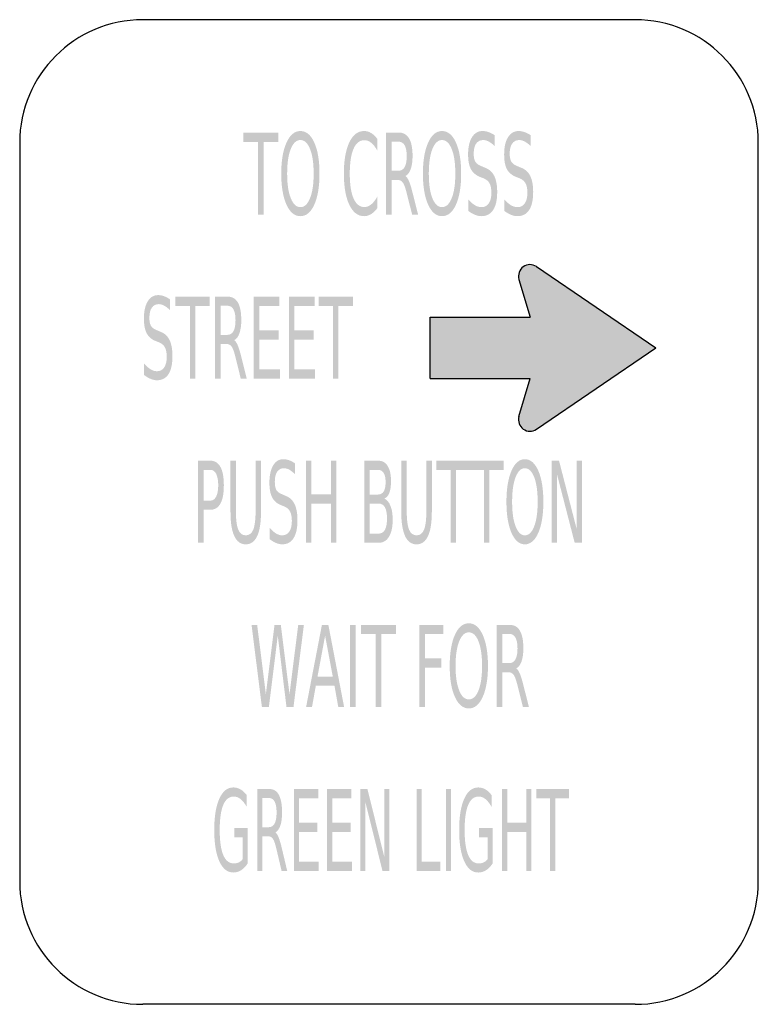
# Model space of a CAD drawing. Header units: inches. Extents: x -0.5 to 0.5, y -0.67 to 0.67.
import ezdxf

# ---------------------------------------------------------------- set-up
doc = ezdxf.new("R2010")
doc.units = ezdxf.units.IN
doc.header["$MEASUREMENT"] = 0

msp = doc.modelspace()

# ---------------------------------------------------------------- hatches: boundary and pattern name
for points in [[(-0.1972, 0.5139), (-0.1499, 0.5139), (-0.1499, 0.5012), (-0.1698, 0.5012), (-0.1698, 0.4028), (-0.1774, 0.4028), (-0.1774, 0.5012), (-0.1972, 0.5012), (-0.1972, 0.5139)], [(0.1998, 0.112), (0.3611, 0.2222), (0.1998, 0.3322), (0.1969, 0.3338), (0.1938, 0.3347), (0.1907, 0.3351), (0.1876, 0.3347), (0.1847, 0.3338), (0.1818, 0.332), (0.1793, 0.3298), (0.1776, 0.3273), (0.1762, 0.3244), (0.1756, 0.3213), (0.1753, 0.3182), (0.176, 0.3151), (0.1909, 0.2638), (0.0556, 0.2638), (0.0556, 0.1807), (0.1909, 0.1807), (0.176, 0.1293), (0.1753, 0.1262), (0.1756, 0.1229), (0.1762, 0.12), (0.1776, 0.1171), (0.1793, 0.1144), (0.1818, 0.1122), (0.1847, 0.1107), (0.1876, 0.1098), (0.1907, 0.1093), (0.1938, 0.1096), (0.1969, 0.1104), (0.1998, 0.112)], [(-0.2891, 0.2917), (-0.2426, 0.2917), (-0.2426, 0.279), (-0.2621, 0.279), (-0.2621, 0.1806), (-0.2696, 0.1806), (-0.2696, 0.279), (-0.2891, 0.279), (-0.2891, 0.2917)], [(-0.1831, 0.2917), (-0.1484, 0.2917), (-0.1484, 0.279), (-0.1757, 0.279), (-0.1757, 0.2461), (-0.1495, 0.2461), (-0.1495, 0.2335), (-0.1757, 0.2335), (-0.1757, 0.1932), (-0.1477, 0.1932), (-0.1477, 0.1806), (-0.1831, 0.1806), (-0.1831, 0.2917)], [(-0.1355, 0.2917), (-0.1007, 0.2917), (-0.1007, 0.279), (-0.128, 0.279), (-0.128, 0.2461), (-0.1018, 0.2461), (-0.1018, 0.2335), (-0.128, 0.2335), (-0.128, 0.1932), (-0.1, 0.1932), (-0.1, 0.1806), (-0.1355, 0.1806), (-0.1355, 0.2917)], [(-0.0954, 0.2917), (-0.0489, 0.2917), (-0.0489, 0.279), (-0.0684, 0.279), (-0.0684, 0.1806), (-0.0759, 0.1806), (-0.0759, 0.279), (-0.0954, 0.279), (-0.0954, 0.2917)], [(-0.1125, 0.0695), (-0.1052, 0.0695), (-0.1052, 0.0239), (-0.0787, 0.0239), (-0.0787, 0.0695), (-0.0714, 0.0695), (-0.0714, -0.0417), (-0.0787, -0.0417), (-0.0787, 0.0113), (-0.1052, 0.0113), (-0.1052, -0.0417), (-0.1125, -0.0417), (-0.1125, 0.0695)], [(0.0642, 0.0695), (0.1099, 0.0695), (0.1099, 0.0568), (0.0907, 0.0568), (0.0907, -0.0417), (0.0834, -0.0417), (0.0834, 0.0568), (0.0642, 0.0568), (0.0642, 0.0695)], [(0.1095, 0.0695), (0.1551, 0.0695), (0.1551, 0.0568), (0.1359, 0.0568), (0.1359, -0.0417), (0.1286, -0.0417), (0.1286, 0.0568), (0.1095, 0.0568), (0.1095, 0.0695)], [(0.2204, 0.0695), (0.2302, 0.0695), (0.2542, -0.0235), (0.2542, 0.0695), (0.2612, 0.0695), (0.2612, -0.0417), (0.2514, -0.0417), (0.2274, 0.0513), (0.2274, -0.0417), (0.2204, -0.0417), (0.2204, 0.0695)], [(-0.1861, -0.1528), (-0.1785, -0.1528), (-0.1667, -0.2467), (-0.155, -0.1528), (-0.1465, -0.1528), (-0.1347, -0.2467), (-0.1229, -0.1528), (-0.1152, -0.1528), (-0.1293, -0.2639), (-0.1388, -0.2639), (-0.1506, -0.1674), (-0.1626, -0.2639), (-0.1721, -0.2639), (-0.1861, -0.1528)], [(-0.0527, -0.1528), (-0.0451, -0.1528), (-0.0451, -0.2639), (-0.0527, -0.2639), (-0.0527, -0.1528)], [(-0.0378, -0.1528), (0.0096, -0.1528), (0.0096, -0.1654), (-0.0103, -0.1654), (-0.0103, -0.2639), (-0.0179, -0.2639), (-0.0179, -0.1654), (-0.0378, -0.1654), (-0.0378, -0.1528)], [(0.0412, -0.1528), (0.0734, -0.1528), (0.0734, -0.1654), (0.0488, -0.1654), (0.0488, -0.1982), (0.071, -0.1982), (0.071, -0.2108), (0.0488, -0.2108), (0.0488, -0.2639), (0.0412, -0.2639), (0.0412, -0.1528)], [(-0.1288, -0.375), (-0.0959, -0.375), (-0.0959, -0.3876), (-0.1218, -0.3876), (-0.1218, -0.4205), (-0.097, -0.4205), (-0.097, -0.4332), (-0.1218, -0.4332), (-0.1218, -0.4734), (-0.0953, -0.4734), (-0.0953, -0.4861), (-0.1288, -0.4861), (-0.1288, -0.375)], [(-0.0838, -0.375), (-0.0509, -0.375), (-0.0509, -0.3876), (-0.0767, -0.3876), (-0.0767, -0.4205), (-0.0519, -0.4205), (-0.0519, -0.4332), (-0.0767, -0.4332), (-0.0767, -0.4734), (-0.0502, -0.4734), (-0.0502, -0.4861), (-0.0838, -0.4861), (-0.0838, -0.375)], [(-0.0387, -0.375), (-0.0292, -0.375), (-0.0062, -0.4679), (-0.0062, -0.375), (0.0006, -0.375), (0.0006, -0.4861), (-0.0088, -0.4861), (-0.0319, -0.3931), (-0.0319, -0.4861), (-0.0387, -0.4861), (-0.0387, -0.375)], [(0.0373, -0.375), (0.0443, -0.375), (0.0443, -0.4734), (0.0696, -0.4734), (0.0696, -0.4861), (0.0373, -0.4861), (0.0373, -0.375)], [(0.077, -0.375), (0.084, -0.375), (0.084, -0.4861), (0.077, -0.4861), (0.077, -0.375)], [(0.1532, -0.375), (0.1603, -0.375), (0.1603, -0.4205), (0.1858, -0.4205), (0.1858, -0.375), (0.1929, -0.375), (0.1929, -0.4861), (0.1858, -0.4861), (0.1858, -0.4332), (0.1603, -0.4332), (0.1603, -0.4861), (0.1532, -0.4861), (0.1532, -0.375)], [(0.1997, -0.375), (0.2437, -0.375), (0.2437, -0.3876), (0.2252, -0.3876), (0.2252, -0.4861), (0.2182, -0.4861), (0.2182, -0.3876), (0.1997, -0.3876), (0.1997, -0.375)]]:
    msp.add_hatch(color=7).paths.add_polyline_path(points)
h = msp.add_hatch(color=7)
edge = h.paths.add_edge_path()
edge.add_spline(control_points=[(-0.1199, 0.5159), (-0.1121, 0.5159), (-0.1058, 0.5107), (-0.1011, 0.5002), (-0.0964, 0.4898), (-0.0941, 0.4758), (-0.0941, 0.4582), (-0.0941, 0.4407), (-0.0964, 0.4267), (-0.1011, 0.4163), (-0.1058, 0.4058), (-0.1121, 0.4006), (-0.1199, 0.4006), (-0.1278, 0.4006), (-0.1341, 0.4058), (-0.1388, 0.4162), (-0.1435, 0.4267), (-0.1459, 0.4407), (-0.1459, 0.4582), (-0.1459, 0.4758), (-0.1435, 0.4898), (-0.1388, 0.5002), (-0.1341, 0.5107), (-0.1278, 0.5159), (-0.1199, 0.5159)], knot_values=[0, 0, 0, 0, 1, 1, 1, 2, 2, 2, 3, 3, 3, 4, 4, 4, 5, 5, 5, 6, 6, 6, 7, 7, 7, 8, 8, 8, 8], degree=3, periodic=0)
edge = h.paths.add_edge_path(flags=0)
edge.add_spline(control_points=[(-0.1199, 0.5037), (-0.1254, 0.5037), (-0.1298, 0.4996), (-0.133, 0.4915), (-0.1363, 0.4834), (-0.1379, 0.4723), (-0.1379, 0.4582), (-0.1379, 0.4442), (-0.1363, 0.4332), (-0.133, 0.425), (-0.1298, 0.4169), (-0.1254, 0.4128), (-0.1199, 0.4128), (-0.1144, 0.4128), (-0.1101, 0.4169), (-0.1069, 0.425), (-0.1036, 0.4332), (-0.102, 0.4442), (-0.102, 0.4582), (-0.102, 0.4723), (-0.1036, 0.4834), (-0.1069, 0.4915), (-0.1101, 0.4996), (-0.1144, 0.5037), (-0.1199, 0.5037)], knot_values=[0, 0, 0, 0, 1, 1, 1, 2, 2, 2, 3, 3, 3, 4, 4, 4, 5, 5, 5, 6, 6, 6, 7, 7, 7, 8, 8, 8, 8], degree=3, periodic=0)
h = msp.add_hatch(color=7)
edge = h.paths.add_edge_path()
edge.add_line((-0.0159, 0.5053), (-0.0159, 0.4895))
edge.add_spline(control_points=[(-0.0159, 0.4895), (-0.0185, 0.4942), (-0.0212, 0.4977), (-0.0241, 0.5), (-0.027, 0.5024), (-0.03, 0.5035), (-0.0333, 0.5035), (-0.0397, 0.5035), (-0.0446, 0.4997), (-0.048, 0.4919), (-0.0514, 0.4841), (-0.0531, 0.4729), (-0.0531, 0.4582), (-0.0531, 0.4436), (-0.0514, 0.4324), (-0.048, 0.4246), (-0.0446, 0.4169), (-0.0397, 0.413), (-0.0333, 0.413), (-0.03, 0.413), (-0.027, 0.4141), (-0.0241, 0.4165), (-0.0212, 0.4188), (-0.0185, 0.4223), (-0.0159, 0.427)], knot_values=[0, 0, 0, 0, 1, 1, 1, 2, 2, 2, 3, 3, 3, 4, 4, 4, 5, 5, 5, 6, 6, 6, 7, 7, 7, 8, 8, 8, 8], degree=3, periodic=0)
edge.add_line((-0.0159, 0.427), (-0.0159, 0.4113))
edge.add_spline(control_points=[(-0.0159, 0.4113), (-0.0186, 0.4078), (-0.0214, 0.4051), (-0.0243, 0.4033), (-0.0273, 0.4015), (-0.0304, 0.4006), (-0.0337, 0.4006), (-0.0422, 0.4006), (-0.0489, 0.4058), (-0.0538, 0.4161), (-0.0586, 0.4264), (-0.0611, 0.4404), (-0.0611, 0.4582), (-0.0611, 0.4761), (-0.0586, 0.4902), (-0.0538, 0.5005), (-0.0489, 0.5107), (-0.0422, 0.5159), (-0.0337, 0.5159), (-0.0304, 0.5159), (-0.0272, 0.515), (-0.0243, 0.5133), (-0.0213, 0.5115), (-0.0185, 0.5089), (-0.0159, 0.5053)], knot_values=[0, 0, 0, 0, 1, 1, 1, 2, 2, 2, 3, 3, 3, 4, 4, 4, 5, 5, 5, 6, 6, 6, 7, 7, 7, 8, 8, 8, 8], degree=3, periodic=0)
h = msp.add_hatch(color=7)
edge = h.paths.add_edge_path()
edge.add_spline(control_points=[(0.0223, 0.4549), (0.024, 0.4538), (0.0256, 0.4514), (0.0271, 0.4479), (0.0286, 0.4443), (0.0302, 0.4394), (0.0317, 0.4331)], knot_values=[0, 0, 0, 0, 1, 1, 1, 2, 2, 2, 2], degree=3, periodic=0)
edge.add_line((0.0317, 0.4331), (0.0394, 0.4028))
edge.add_line((0.0394, 0.4028), (0.0313, 0.4028))
edge.add_line((0.0313, 0.4028), (0.0241, 0.4313))
edge.add_spline(control_points=[(0.0241, 0.4313), (0.0223, 0.4387), (0.0205, 0.4437), (0.0187, 0.4461), (0.017, 0.4485), (0.0146, 0.4497), (0.0116, 0.4497)], knot_values=[0, 0, 0, 0, 1, 1, 1, 2, 2, 2, 2], degree=3, periodic=0)
edge.add_line((0.0116, 0.4497), (0.0034, 0.4497))
edge.add_line((0.0034, 0.4497), (0.0034, 0.4028))
edge.add_line((0.0034, 0.4028), (-0.0042, 0.4028))
edge.add_line((-0.0042, 0.4028), (-0.0042, 0.5139))
edge.add_line((-0.0042, 0.5139), (0.0129, 0.5139))
edge.add_spline(control_points=[(0.0129, 0.5139), (0.0193, 0.5139), (0.0241, 0.5112), (0.0272, 0.5059), (0.0304, 0.5006), (0.0319, 0.4926), (0.0319, 0.4819), (0.0319, 0.4749), (0.0311, 0.4691), (0.0295, 0.4645), (0.0279, 0.4599), (0.0255, 0.4567), (0.0223, 0.4549)], knot_values=[0, 0, 0, 0, 1, 1, 1, 2, 2, 2, 3, 3, 3, 4, 4, 4, 4], degree=3, periodic=0)
edge = h.paths.add_edge_path(flags=0)
edge.add_line((0.0034, 0.5015), (0.0034, 0.4621))
edge.add_line((0.0034, 0.4621), (0.0129, 0.4621))
edge.add_spline(control_points=[(0.0129, 0.4621), (0.0165, 0.4621), (0.0193, 0.4638), (0.0212, 0.4671), (0.023, 0.4705), (0.024, 0.4754), (0.024, 0.4819), (0.024, 0.4884), (0.023, 0.4933), (0.0212, 0.4966), (0.0193, 0.4999), (0.0165, 0.5015), (0.0129, 0.5015)], knot_values=[0, 0, 0, 0, 1, 1, 1, 2, 2, 2, 3, 3, 3, 4, 4, 4, 4], degree=3, periodic=0)
edge.add_line((0.0129, 0.5015), (0.0034, 0.5015))
h = msp.add_hatch(color=7)
edge = h.paths.add_edge_path()
edge.add_spline(control_points=[(0.0718, 0.5159), (0.0797, 0.5159), (0.086, 0.5107), (0.0907, 0.5002), (0.0954, 0.4898), (0.0977, 0.4758), (0.0977, 0.4582), (0.0977, 0.4407), (0.0954, 0.4267), (0.0907, 0.4163), (0.086, 0.4058), (0.0797, 0.4006), (0.0718, 0.4006), (0.064, 0.4006), (0.0577, 0.4058), (0.053, 0.4162), (0.0483, 0.4267), (0.0459, 0.4407), (0.0459, 0.4582), (0.0459, 0.4758), (0.0483, 0.4898), (0.053, 0.5002), (0.0577, 0.5107), (0.064, 0.5159), (0.0718, 0.5159)], knot_values=[0, 0, 0, 0, 1, 1, 1, 2, 2, 2, 3, 3, 3, 4, 4, 4, 5, 5, 5, 6, 6, 6, 7, 7, 7, 8, 8, 8, 8], degree=3, periodic=0)
edge = h.paths.add_edge_path(flags=0)
edge.add_spline(control_points=[(0.0718, 0.5037), (0.0663, 0.5037), (0.062, 0.4996), (0.0587, 0.4915), (0.0555, 0.4834), (0.0539, 0.4723), (0.0539, 0.4582), (0.0539, 0.4442), (0.0555, 0.4332), (0.0587, 0.425), (0.062, 0.4169), (0.0663, 0.4128), (0.0718, 0.4128), (0.0773, 0.4128), (0.0817, 0.4169), (0.0849, 0.425), (0.0882, 0.4332), (0.0898, 0.4442), (0.0898, 0.4582), (0.0898, 0.4723), (0.0882, 0.4834), (0.0849, 0.4915), (0.0817, 0.4996), (0.0773, 0.5037), (0.0718, 0.5037)], knot_values=[0, 0, 0, 0, 1, 1, 1, 2, 2, 2, 3, 3, 3, 4, 4, 4, 5, 5, 5, 6, 6, 6, 7, 7, 7, 8, 8, 8, 8], degree=3, periodic=0)
h = msp.add_hatch(color=7)
edge = h.paths.add_edge_path()
edge.add_line((0.1431, 0.5102), (0.1431, 0.4956))
edge.add_spline(control_points=[(0.1431, 0.4956), (0.1402, 0.4983), (0.1375, 0.5003), (0.135, 0.5017), (0.1324, 0.503), (0.13, 0.5037), (0.1276, 0.5037), (0.1235, 0.5037), (0.1203, 0.5021), (0.118, 0.4989), (0.1158, 0.4958), (0.1147, 0.4912), (0.1147, 0.4854), (0.1147, 0.4805), (0.1154, 0.4768), (0.1169, 0.4743), (0.1184, 0.4718), (0.1212, 0.4697), (0.1254, 0.4682)], knot_values=[0, 0, 0, 0, 1, 1, 1, 2, 2, 2, 3, 3, 3, 4, 4, 4, 5, 5, 5, 6, 6, 6, 6], degree=3, periodic=0)
edge.add_line((0.1254, 0.4682), (0.1299, 0.4663))
edge.add_spline(control_points=[(0.1299, 0.4663), (0.1356, 0.4642), (0.1398, 0.4604), (0.1425, 0.4551), (0.1451, 0.4497), (0.1465, 0.4425), (0.1465, 0.4334), (0.1465, 0.4227), (0.1447, 0.4145), (0.141, 0.409), (0.1374, 0.4034), (0.1321, 0.4006), (0.1251, 0.4006), (0.1224, 0.4006), (0.1196, 0.4012), (0.1166, 0.4024), (0.1136, 0.4036), (0.1105, 0.4054), (0.1073, 0.4077)], knot_values=[0, 0, 0, 0, 1, 1, 1, 2, 2, 2, 3, 3, 3, 4, 4, 4, 5, 5, 5, 6, 6, 6, 6], degree=3, periodic=0)
edge.add_line((0.1073, 0.4077), (0.1073, 0.4232))
edge.add_spline(control_points=[(0.1073, 0.4232), (0.1104, 0.4197), (0.1134, 0.4172), (0.1164, 0.4154), (0.1193, 0.4137), (0.1222, 0.4128), (0.1251, 0.4128), (0.1294, 0.4128), (0.1327, 0.4145), (0.1351, 0.4179), (0.1374, 0.4213), (0.1386, 0.4261), (0.1386, 0.4323), (0.1386, 0.4378), (0.1378, 0.442), (0.1361, 0.4451), (0.1344, 0.4482), (0.1316, 0.4505), (0.1277, 0.452)], knot_values=[0, 0, 0, 0, 1, 1, 1, 2, 2, 2, 3, 3, 3, 4, 4, 4, 5, 5, 5, 6, 6, 6, 6], degree=3, periodic=0)
edge.add_line((0.1277, 0.452), (0.1231, 0.4538))
edge.add_spline(control_points=[(0.1231, 0.4538), (0.1175, 0.4561), (0.1134, 0.4596), (0.1109, 0.4643), (0.1084, 0.4691), (0.1071, 0.4757), (0.1071, 0.4842), (0.1071, 0.494), (0.1088, 0.5018), (0.1123, 0.5074), (0.1158, 0.5131), (0.1206, 0.5159), (0.1267, 0.5159), (0.1294, 0.5159), (0.1321, 0.5154), (0.1348, 0.5145), (0.1375, 0.5135), (0.1403, 0.5121), (0.1431, 0.5102)], knot_values=[0, 0, 0, 0, 1, 1, 1, 2, 2, 2, 3, 3, 3, 4, 4, 4, 5, 5, 5, 6, 6, 6, 6], degree=3, periodic=0)
h = msp.add_hatch(color=7)
edge = h.paths.add_edge_path()
edge.add_line((0.1919, 0.5102), (0.1919, 0.4956))
edge.add_spline(control_points=[(0.1919, 0.4956), (0.189, 0.4983), (0.1863, 0.5003), (0.1837, 0.5017), (0.1812, 0.503), (0.1787, 0.5037), (0.1764, 0.5037), (0.1722, 0.5037), (0.169, 0.5021), (0.1668, 0.4989), (0.1646, 0.4958), (0.1634, 0.4912), (0.1634, 0.4854), (0.1634, 0.4805), (0.1642, 0.4768), (0.1657, 0.4743), (0.1672, 0.4718), (0.17, 0.4697), (0.1742, 0.4682)], knot_values=[0, 0, 0, 0, 1, 1, 1, 2, 2, 2, 3, 3, 3, 4, 4, 4, 5, 5, 5, 6, 6, 6, 6], degree=3, periodic=0)
edge.add_line((0.1742, 0.4682), (0.1787, 0.4663))
edge.add_spline(control_points=[(0.1787, 0.4663), (0.1844, 0.4642), (0.1885, 0.4604), (0.1912, 0.4551), (0.1939, 0.4497), (0.1952, 0.4425), (0.1952, 0.4334), (0.1952, 0.4227), (0.1934, 0.4145), (0.1898, 0.409), (0.1862, 0.4034), (0.1809, 0.4006), (0.1738, 0.4006), (0.1712, 0.4006), (0.1683, 0.4012), (0.1653, 0.4024), (0.1624, 0.4036), (0.1593, 0.4054), (0.1561, 0.4077)], knot_values=[0, 0, 0, 0, 1, 1, 1, 2, 2, 2, 3, 3, 3, 4, 4, 4, 5, 5, 5, 6, 6, 6, 6], degree=3, periodic=0)
edge.add_line((0.1561, 0.4077), (0.1561, 0.4232))
edge.add_spline(control_points=[(0.1561, 0.4232), (0.1592, 0.4197), (0.1622, 0.4172), (0.1651, 0.4154), (0.1681, 0.4137), (0.171, 0.4128), (0.1738, 0.4128), (0.1781, 0.4128), (0.1815, 0.4145), (0.1838, 0.4179), (0.1862, 0.4213), (0.1874, 0.4261), (0.1874, 0.4323), (0.1874, 0.4378), (0.1865, 0.442), (0.1848, 0.4451), (0.1831, 0.4482), (0.1804, 0.4505), (0.1765, 0.452)], knot_values=[0, 0, 0, 0, 1, 1, 1, 2, 2, 2, 3, 3, 3, 4, 4, 4, 5, 5, 5, 6, 6, 6, 6], degree=3, periodic=0)
edge.add_line((0.1765, 0.452), (0.1719, 0.4538))
edge.add_spline(control_points=[(0.1719, 0.4538), (0.1662, 0.4561), (0.1621, 0.4596), (0.1596, 0.4643), (0.1571, 0.4691), (0.1559, 0.4757), (0.1559, 0.4842), (0.1559, 0.494), (0.1576, 0.5018), (0.1611, 0.5074), (0.1646, 0.5131), (0.1694, 0.5159), (0.1755, 0.5159), (0.1781, 0.5159), (0.1808, 0.5154), (0.1835, 0.5145), (0.1863, 0.5135), (0.189, 0.5121), (0.1919, 0.5102)], knot_values=[0, 0, 0, 0, 1, 1, 1, 2, 2, 2, 3, 3, 3, 4, 4, 4, 5, 5, 5, 6, 6, 6, 6], degree=3, periodic=0)
h = msp.add_hatch(color=7)
edge = h.paths.add_edge_path()
edge.add_line((-0.2965, 0.288), (-0.2965, 0.2734))
edge.add_spline(control_points=[(-0.2965, 0.2734), (-0.2993, 0.2761), (-0.3019, 0.2781), (-0.3045, 0.2795), (-0.307, 0.2808), (-0.3094, 0.2815), (-0.3117, 0.2815), (-0.3158, 0.2815), (-0.3189, 0.2799), (-0.3211, 0.2767), (-0.3233, 0.2735), (-0.3244, 0.269), (-0.3244, 0.2632), (-0.3244, 0.2583), (-0.3237, 0.2545), (-0.3222, 0.252), (-0.3207, 0.2495), (-0.318, 0.2475), (-0.3139, 0.246)], knot_values=[0, 0, 0, 0, 1, 1, 1, 2, 2, 2, 3, 3, 3, 4, 4, 4, 5, 5, 5, 6, 6, 6, 6], degree=3, periodic=0)
edge.add_line((-0.3139, 0.246), (-0.3094, 0.2441))
edge.add_spline(control_points=[(-0.3094, 0.2441), (-0.3038, 0.242), (-0.2997, 0.2382), (-0.2971, 0.2328), (-0.2945, 0.2275), (-0.2932, 0.2203), (-0.2932, 0.2112), (-0.2932, 0.2005), (-0.2949, 0.1923), (-0.2985, 0.1867), (-0.3021, 0.1812), (-0.3073, 0.1784), (-0.3142, 0.1784), (-0.3168, 0.1784), (-0.3196, 0.179), (-0.3225, 0.1802), (-0.3255, 0.1814), (-0.3285, 0.1831), (-0.3316, 0.1855)], knot_values=[0, 0, 0, 0, 1, 1, 1, 2, 2, 2, 3, 3, 3, 4, 4, 4, 5, 5, 5, 6, 6, 6, 6], degree=3, periodic=0)
edge.add_line((-0.3316, 0.1855), (-0.3316, 0.201))
edge.add_spline(control_points=[(-0.3316, 0.201), (-0.3286, 0.1975), (-0.3256, 0.195), (-0.3228, 0.1932), (-0.3199, 0.1915), (-0.317, 0.1906), (-0.3142, 0.1906), (-0.31, 0.1906), (-0.3067, 0.1923), (-0.3044, 0.1957), (-0.3021, 0.199), (-0.3009, 0.2039), (-0.3009, 0.2101), (-0.3009, 0.2156), (-0.3017, 0.2198), (-0.3034, 0.2229), (-0.3051, 0.226), (-0.3078, 0.2283), (-0.3116, 0.2298)], knot_values=[0, 0, 0, 0, 1, 1, 1, 2, 2, 2, 3, 3, 3, 4, 4, 4, 5, 5, 5, 6, 6, 6, 6], degree=3, periodic=0)
edge.add_line((-0.3116, 0.2298), (-0.3161, 0.2316))
edge.add_spline(control_points=[(-0.3161, 0.2316), (-0.3216, 0.2338), (-0.3257, 0.2373), (-0.3281, 0.2421), (-0.3306, 0.2469), (-0.3318, 0.2535), (-0.3318, 0.262), (-0.3318, 0.2718), (-0.3301, 0.2795), (-0.3267, 0.2852), (-0.3233, 0.2909), (-0.3186, 0.2937), (-0.3126, 0.2937), (-0.31, 0.2937), (-0.3073, 0.2932), (-0.3047, 0.2923), (-0.302, 0.2913), (-0.2993, 0.2899), (-0.2965, 0.288)], knot_values=[0, 0, 0, 0, 1, 1, 1, 2, 2, 2, 3, 3, 3, 4, 4, 4, 5, 5, 5, 6, 6, 6, 6], degree=3, periodic=0)
h = msp.add_hatch(color=7)
edge = h.paths.add_edge_path()
edge.add_spline(control_points=[(-0.2094, 0.2327), (-0.2078, 0.2316), (-0.2063, 0.2292), (-0.2048, 0.2257), (-0.2033, 0.2221), (-0.2017, 0.2172), (-0.2002, 0.2109)], knot_values=[0, 0, 0, 0, 1, 1, 1, 2, 2, 2, 2], degree=3, periodic=0)
edge.add_line((-0.2002, 0.2109), (-0.1926, 0.1806))
edge.add_line((-0.1926, 0.1806), (-0.2007, 0.1806))
edge.add_line((-0.2007, 0.1806), (-0.2077, 0.2091))
edge.add_spline(control_points=[(-0.2077, 0.2091), (-0.2095, 0.2165), (-0.2113, 0.2214), (-0.213, 0.2239), (-0.2147, 0.2263), (-0.217, 0.2275), (-0.2199, 0.2275)], knot_values=[0, 0, 0, 0, 1, 1, 1, 2, 2, 2, 2], degree=3, periodic=0)
edge.add_line((-0.2199, 0.2275), (-0.228, 0.2275))
edge.add_line((-0.228, 0.2275), (-0.228, 0.1806))
edge.add_line((-0.228, 0.1806), (-0.2355, 0.1806))
edge.add_line((-0.2355, 0.1806), (-0.2355, 0.2917))
edge.add_line((-0.2355, 0.2917), (-0.2187, 0.2917))
edge.add_spline(control_points=[(-0.2187, 0.2917), (-0.2124, 0.2917), (-0.2077, 0.289), (-0.2046, 0.2837), (-0.2015, 0.2784), (-0.2, 0.2704), (-0.2, 0.2597), (-0.2, 0.2527), (-0.2008, 0.2469), (-0.2024, 0.2423), (-0.204, 0.2376), (-0.2063, 0.2344), (-0.2094, 0.2327)], knot_values=[0, 0, 0, 0, 1, 1, 1, 2, 2, 2, 3, 3, 3, 4, 4, 4, 4], degree=3, periodic=0)
edge = h.paths.add_edge_path(flags=0)
edge.add_line((-0.228, 0.2793), (-0.228, 0.2399))
edge.add_line((-0.228, 0.2399), (-0.2187, 0.2399))
edge.add_spline(control_points=[(-0.2187, 0.2399), (-0.2151, 0.2399), (-0.2124, 0.2416), (-0.2106, 0.2449), (-0.2087, 0.2482), (-0.2078, 0.2532), (-0.2078, 0.2597), (-0.2078, 0.2662), (-0.2087, 0.2711), (-0.2106, 0.2744), (-0.2124, 0.2777), (-0.2151, 0.2793), (-0.2187, 0.2793)], knot_values=[0, 0, 0, 0, 1, 1, 1, 2, 2, 2, 3, 3, 3, 4, 4, 4, 4], degree=3, periodic=0)
edge.add_line((-0.2187, 0.2793), (-0.228, 0.2793))
h = msp.add_hatch(color=7)
edge = h.paths.add_edge_path()
edge.add_line((-0.2584, 0.0695), (-0.2419, 0.0695))
edge.add_spline(control_points=[(-0.2419, 0.0695), (-0.2359, 0.0695), (-0.2313, 0.0666), (-0.2282, 0.061), (-0.2251, 0.0554), (-0.2236, 0.0471), (-0.2236, 0.0363), (-0.2236, 0.0253), (-0.2251, 0.017), (-0.2282, 0.0114), (-0.2313, 0.0058), (-0.2359, 0.003), (-0.2419, 0.003)], knot_values=[0, 0, 0, 0, 1, 1, 1, 2, 2, 2, 3, 3, 3, 4, 4, 4, 4], degree=3, periodic=0)
edge.add_line((-0.2419, 0.003), (-0.2511, 0.003))
edge.add_line((-0.2511, 0.003), (-0.2511, -0.0417))
edge.add_line((-0.2511, -0.0417), (-0.2584, -0.0417))
edge.add_line((-0.2584, -0.0417), (-0.2584, 0.0695))
edge = h.paths.add_edge_path(flags=0)
edge.add_line((-0.2511, 0.0571), (-0.2511, 0.0154))
edge.add_line((-0.2511, 0.0154), (-0.2419, 0.0154))
edge.add_spline(control_points=[(-0.2419, 0.0154), (-0.2385, 0.0154), (-0.2359, 0.0172), (-0.234, 0.0208), (-0.2322, 0.0244), (-0.2312, 0.0296), (-0.2312, 0.0363), (-0.2312, 0.0429), (-0.2322, 0.048), (-0.234, 0.0517), (-0.2359, 0.0553), (-0.2385, 0.0571), (-0.2419, 0.0571)], knot_values=[0, 0, 0, 0, 1, 1, 1, 2, 2, 2, 3, 3, 3, 4, 4, 4, 4], degree=3, periodic=0)
edge.add_line((-0.2419, 0.0571), (-0.2511, 0.0571))
h = msp.add_hatch(color=7)
edge = h.paths.add_edge_path()
edge.add_line((-0.2146, 0.0695), (-0.2073, 0.0695))
edge.add_line((-0.2073, 0.0695), (-0.2073, 0.002))
edge.add_spline(control_points=[(-0.2073, 0.002), (-0.2073, -0.0099), (-0.2062, -0.0185), (-0.2041, -0.0238), (-0.202, -0.029), (-0.1986, -0.0316), (-0.1939, -0.0316), (-0.1892, -0.0316), (-0.1858, -0.029), (-0.1837, -0.0238), (-0.1817, -0.0185), (-0.1806, -0.0099), (-0.1806, 0.002)], knot_values=[0, 0, 0, 0, 1, 1, 1, 2, 2, 2, 3, 3, 3, 4, 4, 4, 4], degree=3, periodic=0)
edge.add_line((-0.1806, 0.002), (-0.1806, 0.0695))
edge.add_line((-0.1806, 0.0695), (-0.1733, 0.0695))
edge.add_line((-0.1733, 0.0695), (-0.1733, 0.0001))
edge.add_spline(control_points=[(-0.1733, 0.0001), (-0.1733, -0.0144), (-0.175, -0.0253), (-0.1785, -0.0327), (-0.182, -0.0401), (-0.1871, -0.0438), (-0.1939, -0.0438), (-0.2007, -0.0438), (-0.2059, -0.0401), (-0.2094, -0.0327), (-0.2129, -0.0253), (-0.2146, -0.0144), (-0.2146, 0.0001)], knot_values=[0, 0, 0, 0, 1, 1, 1, 2, 2, 2, 3, 3, 3, 4, 4, 4, 4], degree=3, periodic=0)
edge.add_line((-0.2146, 0.0001), (-0.2146, 0.0695))
h = msp.add_hatch(color=7)
edge = h.paths.add_edge_path()
edge.add_line((-0.1272, 0.0658), (-0.1272, 0.0511))
edge.add_spline(control_points=[(-0.1272, 0.0511), (-0.13, 0.0539), (-0.1326, 0.0559), (-0.135, 0.0573), (-0.1375, 0.0586), (-0.1399, 0.0593), (-0.1422, 0.0593), (-0.1461, 0.0593), (-0.1492, 0.0577), (-0.1514, 0.0545), (-0.1535, 0.0513), (-0.1546, 0.0468), (-0.1546, 0.041), (-0.1546, 0.036), (-0.1539, 0.0323), (-0.1525, 0.0298), (-0.151, 0.0273), (-0.1483, 0.0253), (-0.1443, 0.0238)], knot_values=[0, 0, 0, 0, 1, 1, 1, 2, 2, 2, 3, 3, 3, 4, 4, 4, 5, 5, 5, 6, 6, 6, 6], degree=3, periodic=0)
edge.add_line((-0.1443, 0.0238), (-0.1399, 0.0219))
edge.add_spline(control_points=[(-0.1399, 0.0219), (-0.1344, 0.0198), (-0.1304, 0.016), (-0.1278, 0.0106), (-0.1252, 0.0052), (-0.1239, -0.002), (-0.1239, -0.011), (-0.1239, -0.0218), (-0.1257, -0.0299), (-0.1292, -0.0355), (-0.1327, -0.041), (-0.1378, -0.0438), (-0.1446, -0.0438), (-0.1472, -0.0438), (-0.1499, -0.0432), (-0.1528, -0.042), (-0.1557, -0.0408), (-0.1586, -0.0391), (-0.1617, -0.0367)], knot_values=[0, 0, 0, 0, 1, 1, 1, 2, 2, 2, 3, 3, 3, 4, 4, 4, 5, 5, 5, 6, 6, 6, 6], degree=3, periodic=0)
edge.add_line((-0.1617, -0.0367), (-0.1617, -0.0213))
edge.add_spline(control_points=[(-0.1617, -0.0213), (-0.1587, -0.0247), (-0.1558, -0.0273), (-0.153, -0.029), (-0.1502, -0.0307), (-0.1474, -0.0316), (-0.1446, -0.0316), (-0.1404, -0.0316), (-0.1372, -0.0299), (-0.135, -0.0265), (-0.1327, -0.0232), (-0.1315, -0.0184), (-0.1315, -0.0121), (-0.1315, -0.0066), (-0.1324, -0.0024), (-0.134, 0.0007), (-0.1356, 0.0038), (-0.1383, 0.0061), (-0.142, 0.0076)], knot_values=[0, 0, 0, 0, 1, 1, 1, 2, 2, 2, 3, 3, 3, 4, 4, 4, 5, 5, 5, 6, 6, 6, 6], degree=3, periodic=0)
edge.add_line((-0.142, 0.0076), (-0.1465, 0.0094))
edge.add_spline(control_points=[(-0.1465, 0.0094), (-0.1519, 0.0116), (-0.1559, 0.0151), (-0.1583, 0.0199), (-0.1607, 0.0247), (-0.1619, 0.0313), (-0.1619, 0.0398), (-0.1619, 0.0496), (-0.1602, 0.0573), (-0.1569, 0.063), (-0.1535, 0.0686), (-0.1489, 0.0715), (-0.143, 0.0715), (-0.1404, 0.0715), (-0.1379, 0.071), (-0.1352, 0.0701), (-0.1326, 0.0691), (-0.1299, 0.0677), (-0.1272, 0.0658)], knot_values=[0, 0, 0, 0, 1, 1, 1, 2, 2, 2, 3, 3, 3, 4, 4, 4, 5, 5, 5, 6, 6, 6, 6], degree=3, periodic=0)
h = msp.add_hatch(color=7)
edge = h.paths.add_edge_path()
edge.add_line((-0.0333, 0.0695), (-0.0147, 0.0695))
edge.add_spline(control_points=[(-0.0147, 0.0695), (-0.0091, 0.0695), (-0.0048, 0.0671), (-0.0018, 0.0623), (0.0012, 0.0575), (0.0027, 0.0508), (0.0027, 0.042), (0.0027, 0.0352), (0.002, 0.0298), (0.0004, 0.0258), (-0.0011, 0.0218), (-0.0034, 0.0192), (-0.0064, 0.0183)], knot_values=[0, 0, 0, 0, 1, 1, 1, 2, 2, 2, 3, 3, 3, 4, 4, 4, 4], degree=3, periodic=0)
edge.add_spline(control_points=[(-0.0064, 0.0183), (-0.0028, 0.0167), (0, 0.0134), (0.002, 0.0083), (0.004, 0.0033), (0.005, -0.003), (0.005, -0.0105), (0.005, -0.0205), (0.0033, -0.0281), (0, -0.0335), (-0.0032, -0.0389), (-0.0079, -0.0417), (-0.014, -0.0417)], knot_values=[0, 0, 0, 0, 1, 1, 1, 2, 2, 2, 3, 3, 3, 4, 4, 4, 4], degree=3, periodic=0)
edge.add_line((-0.014, -0.0417), (-0.0333, -0.0417))
edge.add_line((-0.0333, -0.0417), (-0.0333, 0.0695))
edge = h.paths.add_edge_path(flags=0)
edge.add_line((-0.026, 0.0114), (-0.026, -0.0293))
edge.add_line((-0.026, -0.0293), (-0.0143, -0.0293))
edge.add_spline(control_points=[(-0.0143, -0.0293), (-0.0104, -0.0293), (-0.0075, -0.0276), (-0.0056, -0.0243), (-0.0037, -0.0209), (-0.0027, -0.0158), (-0.0027, -0.0089), (-0.0027, -0.002), (-0.0037, 0.0032), (-0.0056, 0.0065), (-0.0075, 0.0098), (-0.0104, 0.0114), (-0.0143, 0.0114)], knot_values=[0, 0, 0, 0, 1, 1, 1, 2, 2, 2, 3, 3, 3, 4, 4, 4, 4], degree=3, periodic=0)
edge.add_line((-0.0143, 0.0114), (-0.026, 0.0114))
edge = h.paths.add_edge_path(flags=0)
edge.add_line((-0.026, 0.0571), (-0.026, 0.0236))
edge.add_line((-0.026, 0.0236), (-0.0152, 0.0236))
edge.add_spline(control_points=[(-0.0152, 0.0236), (-0.0116, 0.0236), (-0.009, 0.025), (-0.0072, 0.0277), (-0.0055, 0.0305), (-0.0046, 0.0347), (-0.0046, 0.0404), (-0.0046, 0.046), (-0.0055, 0.0502), (-0.0072, 0.0529), (-0.009, 0.0557), (-0.0116, 0.0571), (-0.0152, 0.0571)], knot_values=[0, 0, 0, 0, 1, 1, 1, 2, 2, 2, 3, 3, 3, 4, 4, 4, 4], degree=3, periodic=0)
edge.add_line((-0.0152, 0.0571), (-0.026, 0.0571))
h = msp.add_hatch(color=7)
edge = h.paths.add_edge_path()
edge.add_line((0.0166, 0.0695), (0.024, 0.0695))
edge.add_line((0.024, 0.0695), (0.024, 0.002))
edge.add_spline(control_points=[(0.024, 0.002), (0.024, -0.0099), (0.025, -0.0185), (0.0271, -0.0238), (0.0292, -0.029), (0.0326, -0.0316), (0.0373, -0.0316), (0.042, -0.0316), (0.0454, -0.029), (0.0475, -0.0238), (0.0496, -0.0185), (0.0506, -0.0099), (0.0506, 0.002)], knot_values=[0, 0, 0, 0, 1, 1, 1, 2, 2, 2, 3, 3, 3, 4, 4, 4, 4], degree=3, periodic=0)
edge.add_line((0.0506, 0.002), (0.0506, 0.0695))
edge.add_line((0.0506, 0.0695), (0.058, 0.0695))
edge.add_line((0.058, 0.0695), (0.058, 0.0001))
edge.add_spline(control_points=[(0.058, 0.0001), (0.058, -0.0144), (0.0562, -0.0253), (0.0528, -0.0327), (0.0493, -0.0401), (0.0441, -0.0438), (0.0373, -0.0438), (0.0305, -0.0438), (0.0253, -0.0401), (0.0218, -0.0327), (0.0184, -0.0253), (0.0166, -0.0144), (0.0166, 0.0001)], knot_values=[0, 0, 0, 0, 1, 1, 1, 2, 2, 2, 3, 3, 3, 4, 4, 4, 4], degree=3, periodic=0)
edge.add_line((0.0166, 0.0001), (0.0166, 0.0695))
h = msp.add_hatch(color=7)
edge = h.paths.add_edge_path()
edge.add_spline(control_points=[(0.184, 0.0715), (0.1916, 0.0715), (0.1976, 0.0662), (0.2022, 0.0558), (0.2067, 0.0454), (0.209, 0.0314), (0.209, 0.0138), (0.209, -0.0037), (0.2067, -0.0177), (0.2022, -0.0281), (0.1976, -0.0386), (0.1916, -0.0438), (0.184, -0.0438), (0.1764, -0.0438), (0.1704, -0.0386), (0.1658, -0.0282), (0.1613, -0.0178), (0.159, -0.0038), (0.159, 0.0138), (0.159, 0.0314), (0.1613, 0.0454), (0.1658, 0.0558), (0.1704, 0.0662), (0.1764, 0.0715), (0.184, 0.0715)], knot_values=[0, 0, 0, 0, 1, 1, 1, 2, 2, 2, 3, 3, 3, 4, 4, 4, 5, 5, 5, 6, 6, 6, 7, 7, 7, 8, 8, 8, 8], degree=3, periodic=0)
edge = h.paths.add_edge_path(flags=0)
edge.add_spline(control_points=[(0.184, 0.0593), (0.1787, 0.0593), (0.1745, 0.0552), (0.1714, 0.0471), (0.1682, 0.0389), (0.1667, 0.0278), (0.1667, 0.0138), (0.1667, -0.0002), (0.1682, -0.0113), (0.1714, -0.0194), (0.1745, -0.0275), (0.1787, -0.0316), (0.184, -0.0316), (0.1893, -0.0316), (0.1935, -0.0275), (0.1966, -0.0194), (0.1997, -0.0113), (0.2013, -0.0002), (0.2013, 0.0138), (0.2013, 0.0278), (0.1997, 0.0389), (0.1966, 0.0471), (0.1935, 0.0552), (0.1893, 0.0593), (0.184, 0.0593)], knot_values=[0, 0, 0, 0, 1, 1, 1, 2, 2, 2, 3, 3, 3, 4, 4, 4, 5, 5, 5, 6, 6, 6, 7, 7, 7, 8, 8, 8, 8], degree=3, periodic=0)
h = msp.add_hatch(color=7)
h.paths.add_polyline_path([(-0.0908, -0.1528), (-0.0821, -0.1528), (-0.0608, -0.2639), (-0.0687, -0.2639), (-0.0738, -0.2354), (-0.0991, -0.2354), (-0.1042, -0.2639), (-0.1122, -0.2639), (-0.0908, -0.1528)])
h.paths.add_polyline_path([(-0.0865, -0.1676), (-0.0968, -0.2229), (-0.0761, -0.2229), (-0.0865, -0.1676)], flags=0)
h = msp.add_hatch(color=7)
edge = h.paths.add_edge_path()
edge.add_spline(control_points=[(0.1081, -0.1507), (0.116, -0.1507), (0.1222, -0.156), (0.1269, -0.1664), (0.1316, -0.1769), (0.134, -0.1909), (0.134, -0.2084), (0.134, -0.2259), (0.1316, -0.2399), (0.1269, -0.2504), (0.1222, -0.2608), (0.116, -0.266), (0.1081, -0.266), (0.1002, -0.266), (0.0939, -0.2608), (0.0892, -0.2504), (0.0845, -0.24), (0.0822, -0.226), (0.0822, -0.2084), (0.0822, -0.1909), (0.0845, -0.1769), (0.0892, -0.1664), (0.0939, -0.156), (0.1002, -0.1507), (0.1081, -0.1507)], knot_values=[0, 0, 0, 0, 1, 1, 1, 2, 2, 2, 3, 3, 3, 4, 4, 4, 5, 5, 5, 6, 6, 6, 7, 7, 7, 8, 8, 8, 8], degree=3, periodic=0)
edge = h.paths.add_edge_path(flags=0)
edge.add_spline(control_points=[(0.1081, -0.163), (0.1026, -0.163), (0.0982, -0.167), (0.095, -0.1752), (0.0918, -0.1833), (0.0901, -0.1944), (0.0901, -0.2084), (0.0901, -0.2224), (0.0918, -0.2335), (0.095, -0.2416), (0.0982, -0.2498), (0.1026, -0.2538), (0.1081, -0.2538), (0.1136, -0.2538), (0.118, -0.2498), (0.1212, -0.2416), (0.1244, -0.2335), (0.126, -0.2224), (0.126, -0.2084), (0.126, -0.1944), (0.1244, -0.1833), (0.1212, -0.1752), (0.118, -0.167), (0.1136, -0.163), (0.1081, -0.163)], knot_values=[0, 0, 0, 0, 1, 1, 1, 2, 2, 2, 3, 3, 3, 4, 4, 4, 5, 5, 5, 6, 6, 6, 7, 7, 7, 8, 8, 8, 8], degree=3, periodic=0)
h = msp.add_hatch(color=7)
edge = h.paths.add_edge_path()
edge.add_spline(control_points=[(0.1724, -0.2118), (0.174, -0.2129), (0.1756, -0.2152), (0.1771, -0.2188), (0.1786, -0.2223), (0.1802, -0.2273), (0.1817, -0.2335)], knot_values=[0, 0, 0, 0, 1, 1, 1, 2, 2, 2, 2], degree=3, periodic=0)
edge.add_line((0.1817, -0.2335), (0.1894, -0.2639))
edge.add_line((0.1894, -0.2639), (0.1813, -0.2639))
edge.add_line((0.1813, -0.2639), (0.1741, -0.2354))
edge.add_spline(control_points=[(0.1741, -0.2354), (0.1723, -0.2279), (0.1705, -0.223), (0.1688, -0.2206), (0.167, -0.2181), (0.1646, -0.2169), (0.1616, -0.2169)], knot_values=[0, 0, 0, 0, 1, 1, 1, 2, 2, 2, 2], degree=3, periodic=0)
edge.add_line((0.1616, -0.2169), (0.1534, -0.2169))
edge.add_line((0.1534, -0.2169), (0.1534, -0.2639))
edge.add_line((0.1534, -0.2639), (0.1458, -0.2639))
edge.add_line((0.1458, -0.2639), (0.1458, -0.1528))
edge.add_line((0.1458, -0.1528), (0.1629, -0.1528))
edge.add_spline(control_points=[(0.1629, -0.1528), (0.1693, -0.1528), (0.1741, -0.1554), (0.1772, -0.1607), (0.1804, -0.166), (0.1819, -0.174), (0.1819, -0.1848), (0.1819, -0.1918), (0.1811, -0.1976), (0.1795, -0.2022), (0.1779, -0.2068), (0.1755, -0.21), (0.1724, -0.2118)], knot_values=[0, 0, 0, 0, 1, 1, 1, 2, 2, 2, 3, 3, 3, 4, 4, 4, 4], degree=3, periodic=0)
edge = h.paths.add_edge_path(flags=0)
edge.add_line((0.1534, -0.1651), (0.1534, -0.2046))
edge.add_line((0.1534, -0.2046), (0.1629, -0.2046))
edge.add_spline(control_points=[(0.1629, -0.2046), (0.1666, -0.2046), (0.1693, -0.2029), (0.1712, -0.1995), (0.1731, -0.1962), (0.174, -0.1913), (0.174, -0.1848), (0.174, -0.1783), (0.1731, -0.1734), (0.1712, -0.1701), (0.1693, -0.1668), (0.1666, -0.1651), (0.1629, -0.1651)], knot_values=[0, 0, 0, 0, 1, 1, 1, 2, 2, 2, 3, 3, 3, 4, 4, 4, 4], degree=3, periodic=0)
edge.add_line((0.1629, -0.1651), (0.1534, -0.1651))
h = msp.add_hatch(color=7)
edge = h.paths.add_edge_path()
edge.add_line((-0.1981, -0.4702), (-0.1981, -0.4404))
edge.add_line((-0.1981, -0.4404), (-0.2096, -0.4404))
edge.add_line((-0.2096, -0.4404), (-0.2096, -0.428))
edge.add_line((-0.2096, -0.428), (-0.1912, -0.428))
edge.add_line((-0.1912, -0.428), (-0.1912, -0.4757))
edge.add_spline(control_points=[(-0.1912, -0.4757), (-0.1939, -0.4799), (-0.1969, -0.483), (-0.2002, -0.4851), (-0.2034, -0.4872), (-0.2069, -0.4882), (-0.2106, -0.4882), (-0.2188, -0.4882), (-0.2251, -0.4832), (-0.2297, -0.473), (-0.2343, -0.4629), (-0.2366, -0.4487), (-0.2366, -0.4306), (-0.2366, -0.4125), (-0.2343, -0.3983), (-0.2297, -0.3882), (-0.2251, -0.378), (-0.2188, -0.373), (-0.2106, -0.373), (-0.2073, -0.373), (-0.204, -0.3739), (-0.201, -0.3756), (-0.1979, -0.3774), (-0.1951, -0.3801), (-0.1925, -0.3835)], knot_values=[0, 0, 0, 0, 1, 1, 1, 2, 2, 2, 3, 3, 3, 4, 4, 4, 5, 5, 5, 6, 6, 6, 7, 7, 7, 8, 8, 8, 8], degree=3, periodic=0)
edge.add_line((-0.1925, -0.3835), (-0.1925, -0.3995))
edge.add_spline(control_points=[(-0.1925, -0.3995), (-0.1951, -0.3948), (-0.1979, -0.3913), (-0.2008, -0.3889), (-0.2038, -0.3865), (-0.2068, -0.3853), (-0.2101, -0.3853), (-0.2164, -0.3853), (-0.2212, -0.3891), (-0.2244, -0.3967), (-0.2276, -0.4043), (-0.2292, -0.4156), (-0.2292, -0.4306), (-0.2292, -0.4456), (-0.2276, -0.4569), (-0.2244, -0.4645), (-0.2212, -0.4721), (-0.2164, -0.4759), (-0.2101, -0.4759), (-0.2076, -0.4759), (-0.2053, -0.4754), (-0.2034, -0.4745), (-0.2014, -0.4736), (-0.1997, -0.4722), (-0.1981, -0.4702)], knot_values=[0, 0, 0, 0, 1, 1, 1, 2, 2, 2, 3, 3, 3, 4, 4, 4, 5, 5, 5, 6, 6, 6, 7, 7, 7, 8, 8, 8, 8], degree=3, periodic=0)
h = msp.add_hatch(color=7)
edge = h.paths.add_edge_path()
edge.add_line((0.1334, -0.4702), (0.1334, -0.4404))
edge.add_line((0.1334, -0.4404), (0.1219, -0.4404))
edge.add_line((0.1219, -0.4404), (0.1219, -0.428))
edge.add_line((0.1219, -0.428), (0.1404, -0.428))
edge.add_line((0.1404, -0.428), (0.1404, -0.4757))
edge.add_spline(control_points=[(0.1404, -0.4757), (0.1377, -0.4799), (0.1347, -0.483), (0.1314, -0.4851), (0.1281, -0.4872), (0.1246, -0.4882), (0.1209, -0.4882), (0.1128, -0.4882), (0.1064, -0.4832), (0.1019, -0.473), (0.0973, -0.4629), (0.095, -0.4487), (0.095, -0.4306), (0.095, -0.4125), (0.0973, -0.3983), (0.1019, -0.3882), (0.1064, -0.378), (0.1128, -0.373), (0.1209, -0.373), (0.1243, -0.373), (0.1275, -0.3739), (0.1306, -0.3756), (0.1336, -0.3774), (0.1364, -0.3801), (0.139, -0.3835)], knot_values=[0, 0, 0, 0, 1, 1, 1, 2, 2, 2, 3, 3, 3, 4, 4, 4, 5, 5, 5, 6, 6, 6, 7, 7, 7, 8, 8, 8, 8], degree=3, periodic=0)
edge.add_line((0.139, -0.3835), (0.139, -0.3995))
edge.add_spline(control_points=[(0.139, -0.3995), (0.1364, -0.3948), (0.1337, -0.3913), (0.1307, -0.3889), (0.1278, -0.3865), (0.1247, -0.3853), (0.1215, -0.3853), (0.1151, -0.3853), (0.1104, -0.3891), (0.1072, -0.3967), (0.104, -0.4043), (0.1024, -0.4156), (0.1024, -0.4306), (0.1024, -0.4456), (0.104, -0.4569), (0.1072, -0.4645), (0.1104, -0.4721), (0.1151, -0.4759), (0.1215, -0.4759), (0.124, -0.4759), (0.1262, -0.4754), (0.1282, -0.4745), (0.1301, -0.4736), (0.1319, -0.4722), (0.1334, -0.4702)], knot_values=[0, 0, 0, 0, 1, 1, 1, 2, 2, 2, 3, 3, 3, 4, 4, 4, 5, 5, 5, 6, 6, 6, 7, 7, 7, 8, 8, 8, 8], degree=3, periodic=0)
h = msp.add_hatch(color=7)
edge = h.paths.add_edge_path()
edge.add_spline(control_points=[(-0.1537, -0.434), (-0.1522, -0.4351), (-0.1507, -0.4374), (-0.1493, -0.441), (-0.1479, -0.4446), (-0.1464, -0.4495), (-0.145, -0.4557)], knot_values=[0, 0, 0, 0, 1, 1, 1, 2, 2, 2, 2], degree=3, periodic=0)
edge.add_line((-0.145, -0.4557), (-0.1378, -0.4861))
edge.add_line((-0.1378, -0.4861), (-0.1454, -0.4861))
edge.add_line((-0.1454, -0.4861), (-0.1521, -0.4576))
edge.add_spline(control_points=[(-0.1521, -0.4576), (-0.1538, -0.4501), (-0.1554, -0.4452), (-0.157, -0.4428), (-0.1586, -0.4403), (-0.1608, -0.4391), (-0.1636, -0.4391)], knot_values=[0, 0, 0, 0, 1, 1, 1, 2, 2, 2, 2], degree=3, periodic=0)
edge.add_line((-0.1636, -0.4391), (-0.1713, -0.4391))
edge.add_line((-0.1713, -0.4391), (-0.1713, -0.4861))
edge.add_line((-0.1713, -0.4861), (-0.1783, -0.4861))
edge.add_line((-0.1783, -0.4861), (-0.1783, -0.375))
edge.add_line((-0.1783, -0.375), (-0.1625, -0.375))
edge.add_spline(control_points=[(-0.1625, -0.375), (-0.1565, -0.375), (-0.1521, -0.3776), (-0.1492, -0.3829), (-0.1462, -0.3882), (-0.1448, -0.3963), (-0.1448, -0.407), (-0.1448, -0.414), (-0.1455, -0.4198), (-0.147, -0.4244), (-0.1486, -0.429), (-0.1508, -0.4322), (-0.1537, -0.434)], knot_values=[0, 0, 0, 0, 1, 1, 1, 2, 2, 2, 3, 3, 3, 4, 4, 4, 4], degree=3, periodic=0)
edge = h.paths.add_edge_path(flags=0)
edge.add_line((-0.1713, -0.3873), (-0.1713, -0.4268))
edge.add_line((-0.1713, -0.4268), (-0.1625, -0.4268))
edge.add_spline(control_points=[(-0.1625, -0.4268), (-0.1591, -0.4268), (-0.1565, -0.4251), (-0.1548, -0.4217), (-0.153, -0.4184), (-0.1522, -0.4135), (-0.1522, -0.407), (-0.1522, -0.4005), (-0.153, -0.3956), (-0.1548, -0.3923), (-0.1565, -0.389), (-0.1591, -0.3873), (-0.1625, -0.3873)], knot_values=[0, 0, 0, 0, 1, 1, 1, 2, 2, 2, 3, 3, 3, 4, 4, 4, 4], degree=3, periodic=0)
edge.add_line((-0.1625, -0.3873), (-0.1713, -0.3873))

# ---------------------------------------------------------------- linework, layer by layer
at = {"color": 7}
for p, q in [((0.3333, 0.6667), (-0.3333, 0.6667)), ((-0.5, 0.5), (-0.5, -0.5)), ((0.5, -0.5), (0.5, 0.5)), ((0.1998, 0.3323), (0.3611, 0.2222)), ((0.176, 0.315), (0.1909, 0.2638)), ((0.0556, 0.2638), (0.1909, 0.2638)), ((0.0556, 0.1806), (0.0556, 0.2638)), ((0.1998, 0.112), (0.3611, 0.2222)), ((0.0556, 0.1806), (0.1909, 0.1806)), ((0.176, 0.1294), (0.1909, 0.1806)), ((0.3333, -0.6666), (-0.3333, -0.6666))]:
    msp.add_line(p, q, dxfattribs=at)
for points in [[(-0.3333, 0.6666), (-0.4254, 0.6666), (-0.5, 0.592), (-0.5, 0.5)], [(0.5, 0.5), (0.5, 0.592), (0.4254, 0.6666), (0.3333, 0.6666)], [(-0.5, -0.5), (-0.5, -0.5921), (-0.4254, -0.6667), (-0.3333, -0.6667)], [(0.3333, -0.6667), (0.4254, -0.6667), (0.5, -0.5921), (0.5, -0.5)]]:
    msp.add_open_spline(points, degree=3, dxfattribs=at)
for points in [[(0.1998, 0.3323), (0.1943, 0.336), (0.1871, 0.3359), (0.1818, 0.3321), (0.1764, 0.3282), (0.1741, 0.3214), (0.176, 0.315)], [(0.176, 0.1294), (0.1741, 0.123), (0.1764, 0.1162), (0.1818, 0.1123), (0.1871, 0.1085), (0.1943, 0.1083), (0.1998, 0.1121)]]:
    msp.add_open_spline(points, degree=3, knots=[0, 0, 0, 0, 1, 1, 1, 2, 2, 2, 2], dxfattribs=at)

doc.saveas('drawing.dxf')
